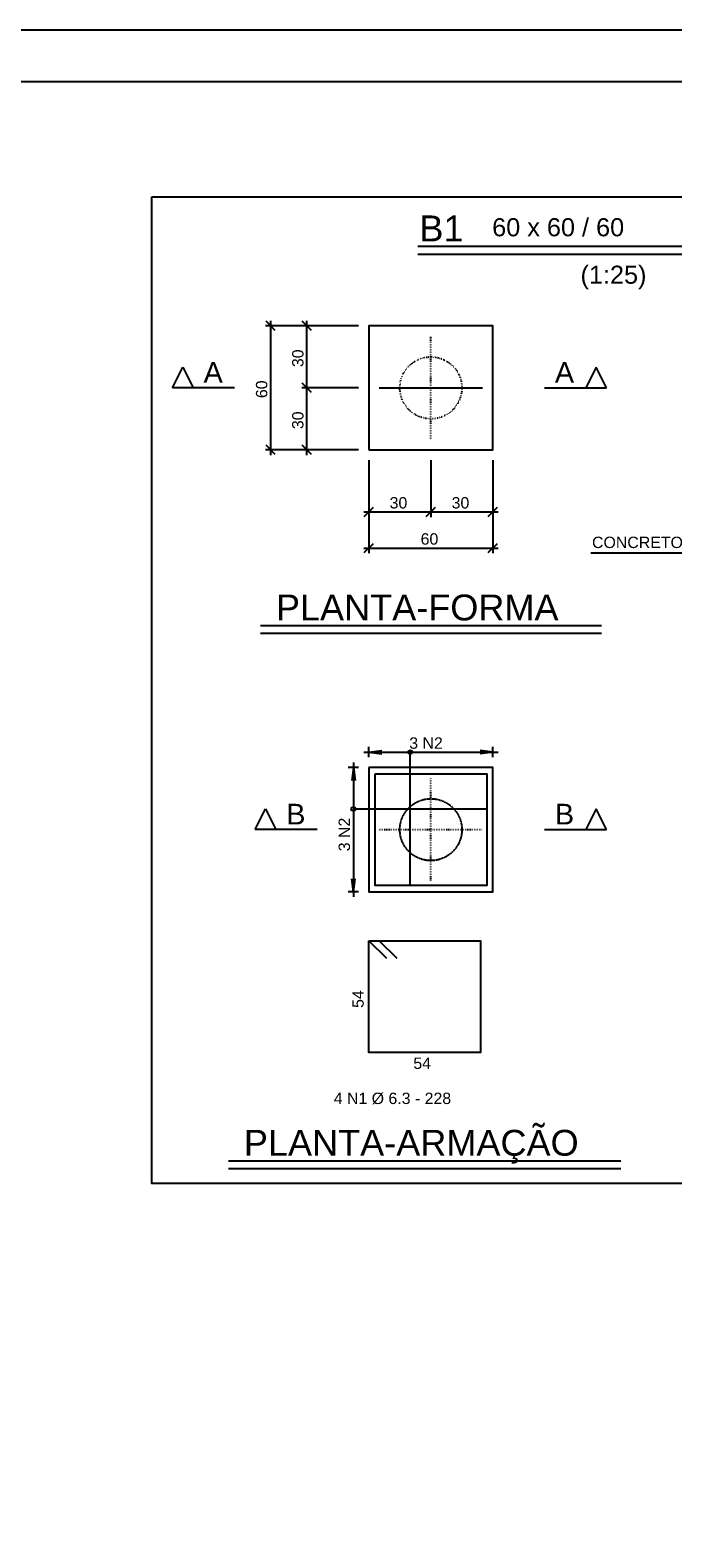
# Model space of a CAD drawing. Header units: millimetres. Extents: x 10870 to 13564, y 7013 to 8529.
# Tile 5 of 8: x 12103 to 12414, y 7799 to 8529. Entities that reach past the tile are written whole.
import ezdxf

# ---------------------------------------------------------------- set-up
doc = ezdxf.new("R2010")
doc.units = ezdxf.units.MM
doc.linetypes.add('ESTILO_TQS_0001', pattern=[0.3, 0.2, -0.1])
doc.linetypes.add('ESTILO_TQS_0002', pattern=[0.4, 0.1, -0.3])
for name, color, linetype in [('PENA1', 1, 'Continuous'), ('PENA2', 2, 'Continuous'), ('PENA3', 3, 'Continuous'), ('PENA5', 5, 'Continuous'), ('PENA6', 6, 'Continuous'), ('PENA8', 8, 'Continuous')]:
    doc.layers.add(name, color=color, linetype=linetype)
doc.styles.get("Standard").update_dxf_attribs({"font": 'arial.ttf'})

msp = doc.modelspace()

# ---------------------------------------------------------------- linework, layer by layer
at = {"layer": 'PENA1', "linetype": 'ESTILO_TQS_0002'}
msp.add_circle((12296.44, 8355.48), 15, dxfattribs=at)
at = {"layer": 'PENA2', "linetype": 'Continuous'}
for p, q in [((12261.44, 8385.48), (12216.44, 8385.48)), ((12221.15, 8383.27), (12216.73, 8387.69)), ((12218.94, 8322.98), (12218.94, 8387.98)), ((12261.44, 8385.48), (12233.94, 8385.48)), ((12238.65, 8383.27), (12234.23, 8387.69)), ((12236.44, 8352.98), (12236.44, 8387.98)), ((12266.44, 8385.48), (12266.44, 8385.48)), ((12266.44, 8385.48), (12266.44, 8385.48)), ((12171.44, 8355.48), (12176.44, 8365.48)), ((12176.44, 8365.48), (12181.44, 8355.48)), ((12376.44, 8365.48), (12371.44, 8355.48)), ((12381.44, 8355.48), (12376.44, 8365.48)), ((12201.44, 8355.48), (12171.44, 8355.48)), ((12261.44, 8355.48), (12233.94, 8355.48)), ((12261.44, 8355.48), (12233.94, 8355.48)), ((12238.65, 8353.27), (12234.23, 8357.69)), ((12238.65, 8353.27), (12234.23, 8357.69)), ((12236.44, 8322.98), (12236.44, 8357.98)), ((12266.44, 8355.48), (12266.44, 8355.48)), ((12266.44, 8355.48), (12266.44, 8355.48)), ((12351.44, 8355.48), (12381.44, 8355.48)), ((12261.44, 8325.48), (12216.44, 8325.48)), ((12221.15, 8323.27), (12216.73, 8327.69)), ((12261.44, 8325.48), (12233.94, 8325.48)), ((12238.65, 8323.27), (12234.23, 8327.69)), ((12266.44, 8325.48), (12266.44, 8325.48)), ((12266.44, 8325.48), (12266.44, 8325.48)), ((12266.44, 8325.48), (12266.44, 8325.48)), ((12266.44, 8325.48), (12266.44, 8325.48)), ((12296.44, 8325.48), (12296.44, 8325.48)), ((12296.44, 8325.48), (12296.44, 8325.48)), ((12326.44, 8325.48), (12326.44, 8325.48)), ((12326.44, 8325.48), (12326.44, 8325.48)), ((12266.44, 8320.48), (12266.44, 8292.98)), ((12266.44, 8320.48), (12266.44, 8275.48)), ((12296.44, 8320.48), (12296.44, 8292.98)), ((12296.44, 8320.48), (12296.44, 8292.98)), ((12326.44, 8320.48), (12326.44, 8292.98)), ((12326.44, 8320.48), (12326.44, 8275.48)), ((12263.94, 8295.48), (12298.94, 8295.48)), ((12264.23, 8293.27), (12268.65, 8297.69)), ((12293.94, 8295.48), (12328.94, 8295.48)), ((12294.23, 8293.27), (12298.65, 8297.69)), ((12294.23, 8293.27), (12298.65, 8297.69)), ((12324.23, 8293.27), (12328.65, 8297.69)), ((12264.23, 8275.77), (12268.65, 8280.19)), ((12324.23, 8275.77), (12328.65, 8280.19)), ((12263.94, 8277.98), (12328.94, 8277.98)), ((12463.94, 8275.48), (12373.9, 8275.48)), ((12263.94, 8179.23), (12328.94, 8179.23)), ((12266.44, 8176.78), (12266.44, 8181.73)), ((12286.44, 8168.73), (12286.44, 8179.23)), ((12326.44, 8176.73), (12326.44, 8181.73)), ((12261.44, 8171.73), (12256.44, 8171.73)), ((12258.94, 8174.23), (12258.94, 8109.23)), ((12266.44, 8171.73), (12266.44, 8171.73)), ((12266.44, 8171.73), (12266.44, 8171.73)), ((12326.44, 8171.73), (12326.44, 8171.73)), ((12211.44, 8141.73), (12216.44, 8151.73)), ((12216.44, 8151.73), (12221.44, 8141.73)), ((12258.94, 8151.73), (12269.44, 8151.73)), ((12376.44, 8151.73), (12371.44, 8141.73)), ((12381.44, 8141.73), (12376.44, 8151.73)), ((12241.44, 8141.73), (12211.44, 8141.73)), ((12351.44, 8141.73), (12381.44, 8141.73)), ((12261.44, 8111.73), (12256.44, 8111.73)), ((12266.44, 8111.73), (12266.44, 8111.73))]:
    msp.add_line(p, q, dxfattribs=at)
at = {"layer": 'PENA2', "linetype": 'ESTILO_TQS_0002'}
for p, q in [((12296.44, 8330.48), (12296.44, 8380.48)), ((12296.44, 8116.73), (12296.44, 8166.73)), ((12271.44, 8141.73), (12321.44, 8141.73))]:
    msp.add_line(p, q, dxfattribs=at)
at = {"layer": 'PENA2', "linetype": 'Continuous'}
msp.add_lwpolyline([(12972.41, 8528.56), (10869.91, 8528.56), (10869.91, 7043.56), (12972.41, 7043.56)], close=True, dxfattribs=at)
for points in [[(12161.44, 8447.98), (12618.94, 8447.98), (12618.94, 7970.48), (12161.44, 7970.48), (12161.44, 8447.98)], [(12290.16, 8420.23), (12490.72, 8420.23)], [(12213.94, 8236.73), (12378.94, 8236.73)], [(12285.44, 8179.23), (12285.73, 8179.94), (12286.44, 8180.23), (12287.15, 8179.94), (12287.44, 8179.23), (12287.15, 8178.52), (12286.44, 8178.23), (12285.73, 8178.52), (12285.44, 8179.23)], [(12287.44, 8179.23), (12287.15, 8179.94)], [(12266.44, 8171.73), (12266.44, 8111.73), (12326.44, 8111.73), (12326.44, 8171.73), (12266.44, 8171.73)], [(12257.94, 8151.73), (12258.23, 8152.44), (12258.94, 8152.73), (12259.65, 8152.44), (12259.94, 8151.73), (12259.65, 8151.02), (12258.94, 8150.73), (12258.23, 8151.02), (12257.94, 8151.73)], [(12259.94, 8151.73), (12259.65, 8152.44)], [(12198.44, 7977.73), (12388.44, 7977.73)]]:
    msp.add_lwpolyline(points, dxfattribs=at)
at = {"layer": 'PENA2', "linetype": 'ESTILO_TQS_0001'}
msp.add_circle((12296.44, 8141.73), 15, dxfattribs=at)
at = {"layer": 'PENA3', "linetype": 'ESTILO_TQS_0001'}
msp.add_line((12271.44, 8355.48), (12321.44, 8355.48), dxfattribs=at)
at = {"layer": 'PENA3', "linetype": 'Continuous'}
for p, q in [((12266.44, 8171.78), (12266.44, 8171.78)), ((12266.44, 8171.73), (12266.44, 8171.73)), ((12326.44, 8171.73), (12326.44, 8171.73)), ((12266.44, 8111.73), (12266.44, 8111.73))]:
    msp.add_line(p, q, dxfattribs=at)
msp.add_lwpolyline([(12266.44, 8325.48), (12326.44, 8325.48), (12326.44, 8385.48), (12266.44, 8385.48), (12266.44, 8325.48)], dxfattribs=at)
at = {"layer": 'PENA5', "linetype": 'Continuous'}
for p, q in [((12266.44, 8179.23), (12272.64, 8180.04)), ((12266.44, 8179.23), (12272.64, 8178.41)), ((12326.44, 8179.23), (12320.24, 8180.04)), ((12326.44, 8179.23), (12320.24, 8178.41)), ((12258.94, 8171.73), (12258.12, 8165.53)), ((12258.94, 8171.73), (12259.76, 8165.53)), ((12258.94, 8111.73), (12258.12, 8117.92)), ((12258.94, 8111.73), (12259.76, 8117.92))]:
    msp.add_line(p, q, dxfattribs=at)
for points in [[(12290.16, 8423.98), (12490.72, 8423.98)], [(12213.94, 8240.48), (12378.94, 8240.48)], [(12269.44, 8168.73), (12323.44, 8168.73), (12323.44, 8114.73), (12269.44, 8114.73), (12269.44, 8168.73)], [(12286.44, 8114.73), (12286.44, 8168.73)], [(12269.44, 8151.73), (12323.44, 8151.73)], [(12266.44, 8087.98), (12320.44, 8087.98), (12320.44, 8033.98), (12266.44, 8033.98), (12266.44, 8087.98)], [(12266.44, 8087.98), (12274.93, 8079.49)], [(12271.44, 8087.98), (12279.93, 8079.49)], [(12198.44, 7981.48), (12388.44, 7981.48)]]:
    msp.add_lwpolyline(points, dxfattribs=at)
at = {"layer": 'PENA8', "linetype": 'Continuous'}
msp.add_lwpolyline([(12947.41, 8503.56), (10919.91, 8503.56), (10919.91, 7068.56), (12947.41, 7068.56), (12947.41, 8503.56)], dxfattribs=at)

# ---------------------------------------------------------------- texts
at = {"layer": 'PENA2', "linetype": 'Continuous'}
for s, height, p in [('60 x 60 / 60', 8.75, (12326.1, 8428.82)), ('(1:25)', 8.75, (12368.85, 8405.86)), ('A', 10, (12186.44, 8357.98)), ('A', 10, (12356.44, 8357.98)), ('30', 5.5, (12276.49, 8297.13)), ('30', 5.5, (12306.49, 8297.13)), ('60', 5.5, (12291.49, 8279.63)), ('CONCRETO MAGRO', 5.5, (12374.44, 8277.98)), ('B', 10, (12226.44, 8144.23)), ('B', 10, (12356.44, 8144.23)), ('54', 5.5, (12287.94, 8025.98))]:
    msp.add_text(s, height=height, dxfattribs=at).set_placement(p)
for s, p in [('30', (12234.79, 8365.53)), ('60', (12217.29, 8350.53)), ('30', (12234.79, 8335.53)), ('54', (12263.94, 8055.48))]:
    msp.add_text(s, height=5.5, rotation=90, dxfattribs=at).set_placement(p)
at = {"layer": 'PENA3', "linetype": 'Continuous'}
for s, p in [('3 N2', (12285.99, 8180.88)), ('4 N1 %%c 6.3 - 228', (12249.44, 8008.98))]:
    msp.add_text(s, height=5.5, dxfattribs=at).set_placement(p)
msp.add_text('3 N2', height=5.5, rotation=90, dxfattribs=at).set_placement((12257.29, 8131.28))
at = {"layer": 'PENA5', "linetype": 'Continuous'}
for s, p in [('PLANTA-FORMA', (12221.44, 8242.98)), ('PLANTA-ARMAÇÃO', (12205.94, 7983.98))]:
    msp.add_text(s, height=12.5, dxfattribs=at).set_placement(p)
at = {"layer": 'PENA6', "linetype": 'Continuous'}
msp.add_text('B1', height=12.5, dxfattribs=at).set_placement((12290.89, 8426.39))

doc.saveas('drawing.dxf')
